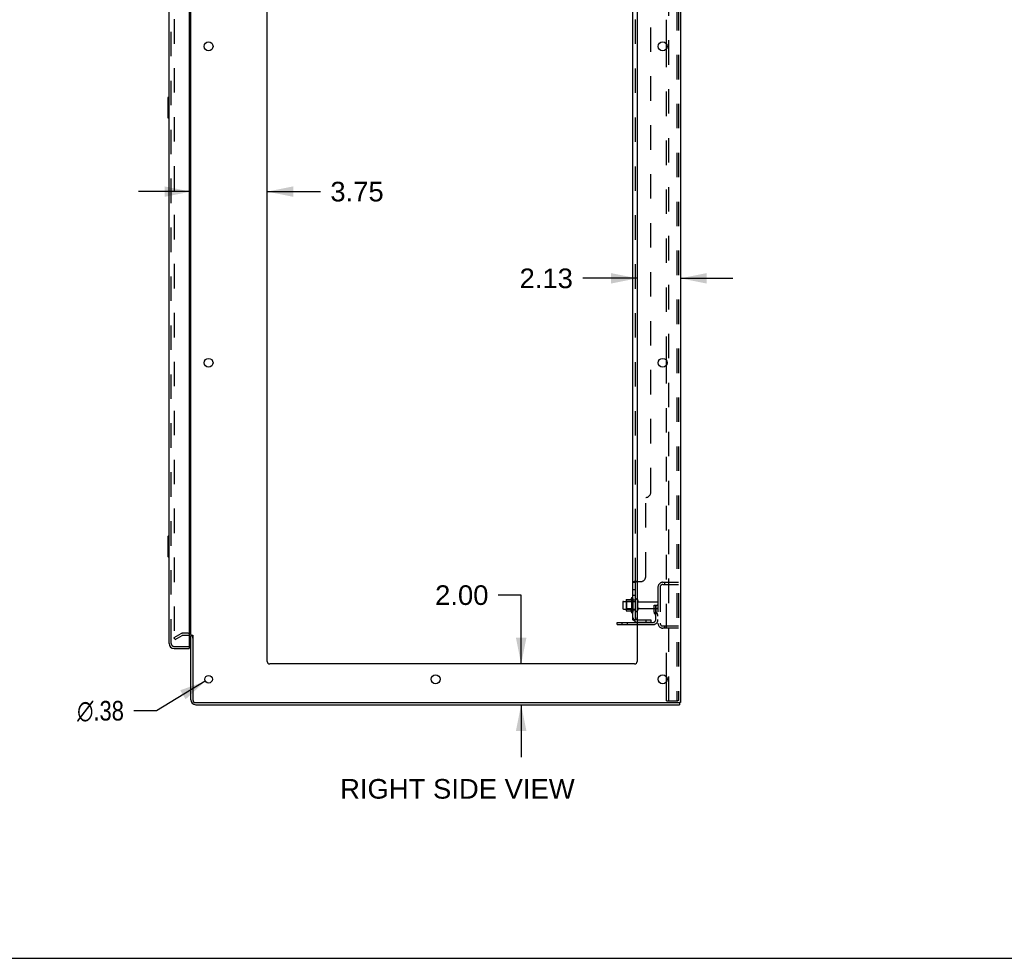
# Model space of a CAD drawing. Header units: inches. Extents: x 0 to 218, y 0 to 141.
# Tile 56 of 114: x 111 to 159, y 0 to 46. Entities that reach past the tile are written whole.
import ezdxf

# ---------------------------------------------------------------- set-up
doc = ezdxf.new("R2010")
doc.units = ezdxf.units.IN
doc.header["$LTSCALE"] = 11.987179
doc.header["$MEASUREMENT"] = 0
doc.linetypes.add('HIDDEN', pattern=[0.2, 0.1, -0.1])
doc.layers.get('0').update_dxf_attribs({"linetype": 'CONTINUOUS'})
for name, color, linetype in [('DEFAULT_2', 8, 'HIDDEN'), ('DIMENSIONS', 7, 'CONTINUOUS'), ('DOOR_ASSEMBLY', 7, 'CONTINUOUS'), ('SUBPANEL', 7, 'CONTINUOUS')]:
    doc.layers.add(name, color=color, linetype=linetype)
doc.styles.get("Standard").update_dxf_attribs({"font": 'arial.ttf'})
doc.styles.add('TEXTSTYLE_1', font='gdt', dxfattribs={"width": 0.8})
doc.dimstyles.new('DIMSTYLE_1', dxfattribs={"dimtxt": 0.961538, "dimasz": 1.282051, "dimexe": 0.09, "dimexo": 0.07, "dimgap": 0.0375, "dimtad": 0, "dimtih": 1, "dimtoh": 1, "dimzin": 4, "dimdsep": 46, "dimtxsty": 'Standard', "dimblk": '_FILLED', "dimblk1": '_FILLED', "dimblk2": '_FILLED', "dimcen": 0.09, "dimadec": 3, "dimazin": 1, "dimtfac": 1, "dimtdec": 3, "dimtofl": 0, "dimtmove": 0, "dimatfit": 3, "dimldrblk": '_FILLED', "dimfxl": 0, "dimtolj": 1, "dimtzin": 4, "dimarcsym": 0})
doc.dimstyles.new('DIMSTYLE_2', dxfattribs={"dimtxt": 0.961538, "dimasz": 1.282051, "dimexe": 0.09, "dimexo": 0.07, "dimgap": 0.09, "dimtad": 0, "dimtih": 1, "dimtoh": 1, "dimzin": 4, "dimdsep": 46, "dimtxsty": 'Standard', "dimblk": '_FILLED', "dimblk1": '_FILLED', "dimblk2": '_FILLED', "dimcen": 0.09, "dimadec": 3, "dimazin": 1, "dimtfac": 1, "dimtdec": 3, "dimtofl": 0, "dimtmove": 0, "dimatfit": 1, "dimldrblk": '_FILLED', "dimfxl": 0, "dimtolj": 1, "dimtzin": 4, "dimarcsym": 0})

# ---------------------------------------------------------------- blocks, each defined once
blk = doc.blocks.new('_FILLED')
at = {"color": 0, "linetype": 'ByBlock'}
blk.add_solid([(0, 0), (-1, 0.2), (-1, -0.2)], dxfattribs=at)
blk = doc.blocks.new('*D14')
at = {"layer": 'DIMENSIONS', "color": 2, "linetype": 'Continuous'}
for p, q in [((118.983, 37.558), (116.419, 37.558)), ((122.733, 37.558), (125.346, 37.558))]:
    blk.add_line(p, q, dxfattribs=at)
at = {"layer": 'DIMENSIONS', "color": 2, "linetype": 'Continuous', "xscale": 1.2820512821, "yscale": 1.2820512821, "zscale": 1.2820512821}
blk.add_blockref('_FILLED', (118.983, 37.558), dxfattribs=at)
at = {"layer": 'DIMENSIONS', "color": 2, "linetype": 'Continuous', "xscale": 1.2820512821, "yscale": 1.2820512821, "zscale": 1.2820512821, "rotation": 180}
blk.add_blockref('_FILLED', (122.733, 37.558), dxfattribs=at)
at = {"layer": 'DIMENSIONS', "color": 2, "linetype": 'Continuous', "insert": (125.827, 38.039), "char_height": 0.9615, "width": 2.61295, "attachment_point": 1, "line_spacing_factor": 0.9}
blk.add_mtext('3.75', dxfattribs=at)
blk = doc.blocks.new('*D15')
at = {"layer": 'DIMENSIONS', "color": 2, "linetype": 'Continuous'}
for p, q in [((140.858, 33.31), (138.193, 33.31)), ((142.983, 33.31), (145.547, 33.31))]:
    blk.add_line(p, q, dxfattribs=at)
at = {"layer": 'DIMENSIONS', "color": 2, "linetype": 'Continuous', "xscale": 1.2820512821, "yscale": 1.2820512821, "zscale": 1.2820512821}
blk.add_blockref('_FILLED', (140.858, 33.31), dxfattribs=at)
at = {"layer": 'DIMENSIONS', "color": 2, "linetype": 'Continuous', "xscale": 1.2820512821, "yscale": 1.2820512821, "zscale": 1.2820512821, "rotation": 180}
blk.add_blockref('_FILLED', (142.983, 33.31), dxfattribs=at)
at = {"layer": 'DIMENSIONS', "color": 2, "linetype": 'Continuous', "insert": (137.712, 33.79), "char_height": 0.9615, "width": 2.61295, "attachment_point": 3, "line_spacing_factor": 0.9}
blk.add_mtext('2.13', dxfattribs=at)
blk = doc.blocks.new('*D16')
at = {"layer": 'DIMENSIONS', "color": 2, "linetype": 'Continuous'}
for p, q in [((135.177, 17.791), (134.055, 17.791)), ((135.177, 14.421), (135.177, 17.791)), ((135.177, 12.421), (135.177, 9.857))]:
    blk.add_line(p, q, dxfattribs=at)
at = {"layer": 'DIMENSIONS', "color": 2, "linetype": 'Continuous', "xscale": 1.2820512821, "yscale": 1.2820512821, "zscale": 1.2820512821}
for p, rotation in [((135.177, 14.421), 270), ((135.177, 12.421), 90)]:
    blk.add_blockref('_FILLED', p, dxfattribs=dict(at, rotation=rotation))
at = {"layer": 'DIMENSIONS', "color": 2, "linetype": 'Continuous', "insert": (133.574, 18.271), "char_height": 0.9615, "width": 2.61295, "attachment_point": 3, "line_spacing_factor": 0.9}
blk.add_mtext('2.00', dxfattribs=at)
blk = doc.blocks.new('*D18')
at = {"layer": 'DIMENSIONS', "color": 2, "linetype": 'Continuous'}
for p, q in [((119.698, 13.574), (117.314, 12.128)), ((117.314, 12.128), (116.192, 12.128))]:
    blk.add_line(p, q, dxfattribs=at)
at = {"layer": 'DIMENSIONS', "color": 2, "linetype": 'Continuous', "xscale": 1.2820512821, "yscale": 1.2820512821, "zscale": 1.2820512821, "rotation": 31.2392584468}
blk.add_blockref('_FILLED', (119.698, 13.574), dxfattribs=at)
at = {"layer": 'DIMENSIONS', "color": 2, "linetype": 'Continuous', "insert": (115.711, 12.609), "char_height": 0.96154, "width": 3.14794, "attachment_point": 3, "line_spacing_factor": 0.9, "style": 'TEXTSTYLE_1'}
blk.add_mtext('{\\fgdt;n}\\fArial;.38', dxfattribs=at)

msp = doc.modelspace()

# ---------------------------------------------------------------- linework, layer by layer
at = {"color": 3, "linetype": 'Continuous'}
for p, q in [((142.983, 92.317), (142.983, 12.525)), ((118.983, 15.869), (118.983, 88.973)), ((122.733, 14.546), (122.733, 88.921)), ((140.858, 88.921), (140.858, 14.546)), ((142.304, 44.574), (142.304, 44.769)), ((142.304, 29.074), (142.304, 29.269)), ((139.879, 16.453), (140.858, 16.453)), ((118.983, 12.668), (118.983, 15.817)), ((119.087, 15.829), (119.087, 12.668)), ((140.733, 14.421), (122.858, 14.421)), ((142.304, 13.574), (142.304, 13.769)), ((119.229, 12.525), (142.893, 12.525)), ((119.229, 12.421), (142.931, 12.421)), ((142.983, 12.525), (142.927, 12.525))]:
    msp.add_line(p, q, dxfattribs=at)
at = {"color": 7, "linetype": 'Continuous'}
for p, q in [((140.154, 17.454), (140.154, 17.139)), ((140.184, 17.484), (140.318, 17.484)), ((140.318, 17.552), (140.318, 17.041)), ((140.328, 17.574), (140.556, 17.574)), ((140.584, 17.652), (140.584, 16.94)), ((140.184, 17.109), (140.318, 17.109)), ((140.328, 17.019), (140.556, 17.019)), ((139.879, 16.349), (139.879, 16.453)), ((139.879, 16.349), (140.858, 16.349)), ((119.087, 15.817), (118.983, 15.817)), ((142.893, 12.525), (142.927, 12.525)), ((142.931, 12.525), (142.931, 12.421)), ((0, 0), (217.949, 0))]:
    msp.add_line(p, q, dxfattribs=at)
at = {"color": 3, "linetype": 'Continuous'}
for centre, radius in [((119.858, 44.671), 0.219), ((142.108, 44.671), 0.219), ((119.858, 29.171), 0.219), ((142.108, 29.171), 0.219), ((119.858, 13.671), 0.188), ((130.983, 13.671), 0.219), ((142.108, 13.671), 0.219)]:
    msp.add_circle(centre, radius, dxfattribs=at)
at = {"color": 7, "linetype": 'Continuous'}
for centre, radius, start, end in [((140.184, 17.454), 0.03, 90, 180), ((140.328, 17.564), 0.01, 90, 174.8062), ((140.459, 17.552), 0.141, 174.7919, 180), ((140.537, 17.584), 0.01, 270, 336.0321), ((141.184, 17.296), 0.698, 149.3369, 156.0321), ((140.616, 17.63), 0.0384, 0, 145.5503), ((140.834, 17.554), 0.055, 64.0906, 180), ((140.184, 17.139), 0.03, 180, 270), ((140.459, 17.041), 0.141, 180, 185.2081), ((140.328, 17.029), 0.01, 185.1938, 270), ((140.537, 17.009), 0.01, 23.9679, 90), ((141.184, 17.296), 0.698, 203.9679, 210.6631), ((140.616, 16.962), 0.0384, 214.4497, 360), ((140.834, 17.039), 0.055, 180, 295.9094)]:
    msp.add_arc(centre, radius, start, end, dxfattribs=at)
at = {"color": 3, "linetype": 'Continuous'}
for centre, radius, start, end in [((118.84, 15.675), 0.142, 0, 63.5297), ((122.858, 14.546), 0.125, 180, 270), ((140.733, 14.546), 0.125, 270, 360), ((119.229, 12.668), 0.246, 180, 270), ((119.229, 12.668), 0.142, 180, 270)]:
    msp.add_arc(centre, radius, start, end, dxfattribs=at)
at = {"layer": 'DEFAULT_2', "color": 8, "linetype": 'HIDDEN'}
for p, q in [((142.408, 12.609), (142.408, 92.234)), ((142.805, 92.204), (142.805, 12.639)), ((142.879, 92.204), (142.879, 12.639)), ((118.17, 89.156), (118.17, 15.687)), ((142.304, 44.769), (142.304, 60.074)), ((142.304, 29.269), (142.304, 44.574)), ((142.304, 13.769), (142.304, 29.074)), ((142.125, 18.421), (142.879, 18.421)), ((142.207, 18.421), (142.207, 18.317)), ((141.879, 18.175), (141.879, 16.418)), ((141.983, 18.175), (141.983, 16.418)), ((142.125, 18.317), (142.879, 18.317)), ((140.338, 17.48), (140.318, 17.5)), ((140.318, 17.484), (140.779, 17.484)), ((140.634, 17.48), (140.338, 17.48)), ((140.338, 17.48), (140.338, 17.113)), ((140.634, 17.48), (140.654, 17.5)), ((140.634, 17.48), (140.634, 17.113)), ((140.654, 17.63), (140.654, 16.962)), ((140.779, 17.039), (140.779, 17.554)), ((140.889, 17.039), (140.889, 17.554)), ((140.951, 17.461), (141.849, 17.461)), ((140.338, 17.113), (140.318, 17.093)), ((140.318, 17.109), (140.779, 17.109)), ((140.634, 17.113), (140.338, 17.113)), ((140.634, 17.113), (140.654, 17.093)), ((140.951, 17.131), (141.849, 17.131)), ((141.685, 17.296), (141.775, 17.296)), ((141.685, 16.956), (141.685, 17.296)), ((141.789, 17.121), (141.685, 17.121)), ((141.706, 16.889), (141.755, 16.821)), ((141.775, 17.296), (141.879, 17.296)), ((141.775, 16.595), (141.775, 17.296)), ((141.789, 16.956), (141.789, 17.296)), ((141.791, 16.95), (141.84, 16.882)), ((141.879, 17.296), (141.84, 17.296)), ((140.126, 16.349), (140.126, 16.453)), ((140.382, 16.349), (140.382, 16.453)), ((140.858, 16.453), (141.632, 16.453)), ((118.84, 15.921), (118.579, 15.921)), ((140.858, 16.349), (141.632, 16.349)), ((142.879, 16.275), (142.125, 16.275)), ((142.879, 16.171), (142.125, 16.171)), ((142.207, 16.275), (142.207, 16.171)), ((118.17, 15.707), (118.51, 15.903)), ((118.222, 15.617), (118.17, 15.707)), ((118.222, 15.617), (118.562, 15.813)), ((118.84, 15.817), (118.579, 15.817)), ((142.304, 12.609), (142.304, 13.574)), ((142.304, 12.609), (142.784, 12.609)), ((142.784, 12.609), (142.858, 12.609))]:
    msp.add_line(p, q, dxfattribs=at)
for points in [[(118.17, 15.687), (118.17, 15.685), (118.171, 15.682), (118.171, 15.68)], [(118.188, 15.667), (118.186, 15.667), (118.184, 15.667), (118.182, 15.668), (118.18, 15.669), (118.179, 15.67), (118.177, 15.671), (118.175, 15.673), (118.174, 15.674), (118.173, 15.676), (118.172, 15.678), (118.171, 15.68)], [(118.195, 15.669), (118.194, 15.668), (118.192, 15.667), (118.19, 15.667), (118.188, 15.667), (118.188, 15.667)], [(142.805, 12.639), (142.805, 12.631), (142.802, 12.624), (142.799, 12.618), (142.795, 12.613), (142.79, 12.61), (142.784, 12.609)], [(142.879, 12.639), (142.878, 12.631), (142.876, 12.624), (142.873, 12.618), (142.868, 12.613), (142.863, 12.61), (142.858, 12.609)]]:
    msp.add_lwpolyline(points, dxfattribs=at)
for centre, radius, start, end in [((142.125, 18.175), 0.246, 90, 180), ((142.125, 18.175), 0.142, 90, 180), ((140.834, 17.554), 0.055, 360, 64.0906), ((140.951, 17.524), 0.0625, 180, 270), ((141.849, 17.431), 0.03, 360, 90), ((140.834, 17.039), 0.055, 295.9094, 0), ((140.951, 17.069), 0.0625, 90, 180), ((141.799, 16.956), 0.114, 180, 215.7539), ((141.799, 16.956), 0.01, 180, 215.7539), ((141.849, 17.161), 0.03, 270, 0), ((141.632, 16.595), 0.246, 270, 360), ((141.632, 16.595), 0.142, 270, 360), ((141.671, 16.76), 0.104, 0, 35.7539), ((141.671, 16.76), 0.208, 0, 35.7539), ((142.125, 16.418), 0.246, 180, 270), ((142.125, 16.418), 0.142, 180, 270), ((118.579, 15.784), 0.137, 90, 120), ((118.84, 15.675), 0.246, 0, 90), ((118.579, 15.784), 0.033, 90, 120), ((118.84, 15.675), 0.142, 63.5297, 90)]:
    msp.add_arc(centre, radius, start, end, dxfattribs=at)
at = {"layer": 'DOOR_ASSEMBLY', "color": 3, "linetype": 'Continuous'}
for p, q in [((117.925, 15.418), (117.925, 89.425)), ((118.904, 89.547), (118.904, 15.295)), ((118.171, 15.171), (118.904, 15.171))]:
    msp.add_line(p, q, dxfattribs=at)
at = {"layer": 'DOOR_ASSEMBLY', "color": 8, "linetype": 'HIDDEN'}
for p, q in [((118.029, 15.418), (118.029, 89.425)), ((118.171, 15.275), (118.884, 15.275))]:
    msp.add_line(p, q, dxfattribs=at)
at = {"layer": 'DOOR_ASSEMBLY', "color": 7, "linetype": 'Continuous'}
for p, q in [((117.865, 42.156), (117.865, 41.186)), ((117.925, 42.171), (117.88, 42.171)), ((117.912, 42.071), (117.912, 41.271)), ((117.88, 41.171), (117.925, 41.171)), ((117.865, 20.656), (117.865, 19.686)), ((117.925, 20.671), (117.88, 20.671)), ((117.912, 20.571), (117.912, 19.771)), ((117.88, 19.671), (117.925, 19.671)), ((118.884, 15.275), (118.904, 15.275)), ((118.904, 15.275), (118.904, 15.171))]:
    msp.add_line(p, q, dxfattribs=at)
for points in [[(117.91, 42.107), (117.91, 42.102), (117.911, 42.096), (117.911, 42.09), (117.911, 42.084), (117.911, 42.078), (117.912, 42.071)], [(117.912, 41.271), (117.911, 41.265), (117.911, 41.259), (117.911, 41.253), (117.911, 41.247), (117.91, 41.241), (117.91, 41.235)], [(117.91, 20.607), (117.91, 20.602), (117.911, 20.596), (117.911, 20.59), (117.911, 20.584), (117.911, 20.578), (117.912, 20.571)], [(117.912, 19.771), (117.911, 19.765), (117.911, 19.759), (117.911, 19.753), (117.911, 19.747), (117.91, 19.741), (117.91, 19.735)]]:
    msp.add_lwpolyline(points, dxfattribs=at)
for centre, start, end in [((117.88, 42.156), 90, 180), ((117.91, 42.156), 0, 90), ((117.88, 41.186), 180, 270), ((117.91, 41.186), 270, 360), ((117.88, 20.656), 90, 180), ((117.91, 20.656), 0, 90), ((117.88, 19.686), 180, 270), ((117.91, 19.686), 270, 360)]:
    msp.add_arc(centre, 0.015, start, end, dxfattribs=at)
at = {"layer": 'DOOR_ASSEMBLY', "color": 3, "linetype": 'Continuous'}
for centre, radius, start, end in [((118.171, 15.418), 0.246, 180, 270), ((118.884, 15.295), 0.02, 270, 360)]:
    msp.add_arc(centre, radius, start, end, dxfattribs=at)
at = {"layer": 'DOOR_ASSEMBLY', "color": 8, "linetype": 'HIDDEN'}
msp.add_arc((118.171, 15.418), 0.142, 180, 270, dxfattribs=at)
at = {"layer": 'SUBPANEL', "color": 3, "linetype": 'Continuous'}
for p, q in [((140.654, 16.578), (140.654, 88.265)), ((140.858, 18.453), (140.708, 18.453))]:
    msp.add_line(p, q, dxfattribs=at)
at = {"layer": 'SUBPANEL', "color": 8, "linetype": 'HIDDEN'}
for p, q in [((140.779, 18.417), (140.779, 86.425)), ((141.529, 22.828), (141.529, 82.015)), ((141.279, 18.703), (141.279, 22.578)), ((140.78, 18.422), (140.779, 18.42)), ((140.779, 18.419), (140.779, 18.417)), ((140.858, 18.453), (141.029, 18.453)), ((140.779, 18.056), (140.654, 18.056)), ((140.779, 17.775), (140.654, 17.775)), ((140.779, 17.546), (140.654, 17.546)), ((140.779, 17.046), (140.654, 17.046)), ((140.755, 16.578), (140.804, 16.618)), ((140.891, 16.578), (141.529, 16.578)), ((141.529, 16.453), (140.891, 16.453)), ((141.279, 16.578), (141.279, 16.453)), ((141.529, 16.578), (141.529, 16.453))]:
    msp.add_line(p, q, dxfattribs=at)
at = {"layer": 'SUBPANEL', "color": 7, "linetype": 'Continuous'}
for p, q in [((140.779, 18.417), (140.654, 18.417)), ((140.779, 16.578), (140.779, 18.417)), ((140.779, 16.578), (140.654, 16.578)), ((140.708, 16.539), (140.755, 16.578))]:
    msp.add_line(p, q, dxfattribs=at)
at = {"layer": 'SUBPANEL', "color": 3, "linetype": 'Continuous'}
for points in [[(140.68, 18.439), (140.676, 18.437), (140.673, 18.436), (140.67, 18.434), (140.667, 18.432), (140.664, 18.431), (140.661, 18.429), (140.659, 18.427), (140.657, 18.425), (140.656, 18.423), (140.655, 18.422), (140.654, 18.42), (140.654, 18.419), (140.654, 18.417)], [(140.708, 18.453), (140.706, 18.451), (140.703, 18.449), (140.701, 18.448), (140.698, 18.446), (140.694, 18.445), (140.691, 18.443), (140.687, 18.442), (140.68, 18.439)], [(140.684, 16.554), (140.676, 16.557), (140.673, 16.559), (140.67, 16.56), (140.667, 16.562), (140.664, 16.563), (140.661, 16.565), (140.659, 16.567), (140.657, 16.569), (140.656, 16.571), (140.655, 16.573), (140.654, 16.574), (140.654, 16.576), (140.654, 16.578)], [(140.708, 16.539), (140.706, 16.541), (140.703, 16.543), (140.701, 16.545), (140.698, 16.547), (140.694, 16.549), (140.691, 16.551), (140.687, 16.553), (140.684, 16.554)]]:
    msp.add_lwpolyline(points, dxfattribs=at)
at = {"layer": 'SUBPANEL', "color": 8, "linetype": 'HIDDEN'}
for points in [[(140.654, 18.42), (140.654, 18.419), (140.654, 18.417)], [(140.667, 18.432), (140.664, 18.431), (140.661, 18.429), (140.659, 18.427), (140.657, 18.425), (140.656, 18.423), (140.655, 18.422)], [(140.708, 18.453), (140.706, 18.451), (140.703, 18.449), (140.701, 18.448)], [(140.786, 18.427), (140.784, 18.426), (140.782, 18.424), (140.781, 18.423), (140.78, 18.422)], [(140.803, 18.441), (140.801, 18.44), (140.8, 18.438), (140.799, 18.437), (140.797, 18.435), (140.795, 18.434)], [(140.805, 18.446), (140.804, 18.444), (140.803, 18.443)], [(140.804, 18.453), (140.805, 18.451), (140.805, 18.449), (140.805, 18.447), (140.805, 18.446)], [(140.783, 16.601), (140.783, 16.601), (140.783, 16.601), (140.783, 16.6), (140.782, 16.6), (140.782, 16.6), (140.782, 16.6), (140.781, 16.599), (140.781, 16.599), (140.78, 16.599), (140.78, 16.599), (140.779, 16.598), (140.778, 16.598), (140.778, 16.598), (140.777, 16.597), (140.777, 16.597), (140.776, 16.597), (140.775, 16.596), (140.775, 16.596), (140.774, 16.595), (140.773, 16.595), (140.773, 16.595), (140.772, 16.594), (140.771, 16.594), (140.77, 16.594), (140.77, 16.593), (140.769, 16.593), (140.768, 16.593), (140.767, 16.592), (140.767, 16.592), (140.766, 16.592), (140.765, 16.591), (140.764, 16.591), (140.763, 16.59), (140.762, 16.59), (140.762, 16.59), (140.761, 16.589), (140.76, 16.589), (140.759, 16.589), (140.758, 16.588), (140.757, 16.588), (140.756, 16.588), (140.755, 16.587), (140.754, 16.587), (140.753, 16.586), (140.752, 16.586), (140.751, 16.586), (140.75, 16.585), (140.749, 16.585), (140.748, 16.585), (140.747, 16.584), (140.746, 16.584), (140.745, 16.583), (140.744, 16.583), (140.742, 16.583), (140.741, 16.582), (140.74, 16.582), (140.739, 16.582), (140.738, 16.581), (140.737, 16.581), (140.736, 16.581), (140.735, 16.581), (140.734, 16.58), (140.733, 16.58), (140.732, 16.58), (140.731, 16.58), (140.73, 16.579), (140.729, 16.579), (140.728, 16.579), (140.727, 16.579), (140.726, 16.579), (140.725, 16.578), (140.724, 16.578), (140.724, 16.578), (140.723, 16.578), (140.722, 16.578), (140.721, 16.578), (140.72, 16.578), (140.72, 16.578), (140.72, 16.577), (140.719, 16.577), (140.719, 16.577)], [(140.719, 16.577), (140.719, 16.577), (140.719, 16.577), (140.719, 16.577), (140.719, 16.577), (140.72, 16.577), (140.72, 16.577), (140.721, 16.578), (140.721, 16.578), (140.722, 16.578), (140.722, 16.578)], [(140.779, 16.597), (140.779, 16.598), (140.78, 16.598), (140.78, 16.599), (140.781, 16.599), (140.781, 16.599), (140.782, 16.6), (140.782, 16.6), (140.782, 16.6), (140.783, 16.6), (140.783, 16.6), (140.783, 16.601)], [(140.78, 16.583), (140.779, 16.581), (140.779, 16.579), (140.779, 16.578)]]:
    msp.add_lwpolyline(points, dxfattribs=at)
at = {"layer": 'SUBPANEL', "color": 7, "linetype": 'Continuous'}
for points in [[(140.793, 18.433), (140.789, 18.43), (140.788, 18.429), (140.786, 18.427), (140.784, 18.426), (140.782, 18.424), (140.781, 18.423), (140.78, 18.422), (140.779, 18.42), (140.779, 18.419), (140.779, 18.417)], [(140.804, 18.453), (140.805, 18.451), (140.805, 18.449), (140.805, 18.447), (140.805, 18.446), (140.804, 18.444), (140.803, 18.443), (140.803, 18.441), (140.801, 18.44), (140.8, 18.438), (140.799, 18.437), (140.797, 18.435), (140.795, 18.434), (140.793, 18.433)], [(140.786, 16.592), (140.784, 16.59), (140.782, 16.588), (140.781, 16.585), (140.78, 16.583)], [(140.797, 16.605), (140.793, 16.601), (140.791, 16.599), (140.789, 16.597), (140.788, 16.595), (140.786, 16.592)], [(140.804, 16.618), (140.805, 16.618), (140.805, 16.617), (140.805, 16.616), (140.805, 16.615), (140.804, 16.614), (140.803, 16.613), (140.803, 16.612), (140.801, 16.61), (140.8, 16.608), (140.799, 16.607), (140.797, 16.605)]]:
    msp.add_lwpolyline(points, dxfattribs=at)
at = {"layer": 'SUBPANEL', "color": 8, "linetype": 'HIDDEN'}
for centre, radius, start, end in [((141.279, 22.828), 0.25, 270, 360), ((141.029, 18.703), 0.25, 270, 360), ((140.891, 16.69), 0.237, 180, 219.4342), ((140.891, 16.69), 0.112, 252.8585, 270), ((140.891, 16.69), 0.237, 261.9946, 270)]:
    msp.add_arc(centre, radius, start, end, dxfattribs=at)
at = {"layer": 'SUBPANEL', "color": 3, "linetype": 'Continuous'}
msp.add_arc((140.891, 16.69), 0.237, 219.4342, 261.9946, dxfattribs=at)
at = {"layer": 'SUBPANEL', "color": 7, "linetype": 'Continuous'}
msp.add_arc((140.891, 16.69), 0.112, 180, 252.8585, dxfattribs=at)

# ---------------------------------------------------------------- texts
at = {"layer": 'DIMENSIONS', "color": 2, "linetype": 'Continuous', "insert": (132.052, 8.782), "char_height": 0.96154, "width": 11.46697, "attachment_point": 2, "line_spacing_factor": 0.9}
msp.add_mtext('RIGHT SIDE VIEW', dxfattribs=at)

# ---------------------------------------------------------------- dimensions: what is measured, and where the dimension line sits
at = {"layer": 'DIMENSIONS', "color": 2, "linetype": 'Continuous'}
for base, p1, p2, picture, middle in [((122.733, 37.558), (118.983, 15.869), (122.733, 14.546), '*D14', (127.135, 37.553)), ((142.982873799, 33.309551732), (140.857873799, 14.546294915), (142.982873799, 12.525294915), '*D15', (136.393781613, 33.304189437))]:
    dim = msp.add_linear_dim(base=base, p1=p1, p2=p2, dimstyle='DIMSTYLE_1', dxfattribs=at)
    dim.commit()
    dim.dimension.update_dxf_attribs({"geometry": picture, "text_midpoint": middle, "dimtype": 160})
dim = msp.add_linear_dim(base=(135.177, 12.421), p1=(122.858, 14.421), p2=(119.229, 12.421), angle=270, dimstyle='DIMSTYLE_1', dxfattribs=at)
dim.commit()
dim.dimension.update_dxf_attribs({"geometry": '*D16', "text_midpoint": (132.256, 17.785), "dimtype": 160})
dim = msp.add_diameter_dim_2p(p1=(119.698, 13.574), p2=(120.018, 13.769), text='%%c<>', dimstyle='DIMSTYLE_2', override={"dimpost": '<>'}, dxfattribs=at)
dim.commit()
dim.dimension.update_dxf_attribs({"geometry": '*D18', "text_midpoint": (114.137, 12.128), "dimtype": 163})

doc.saveas('drawing.dxf')
